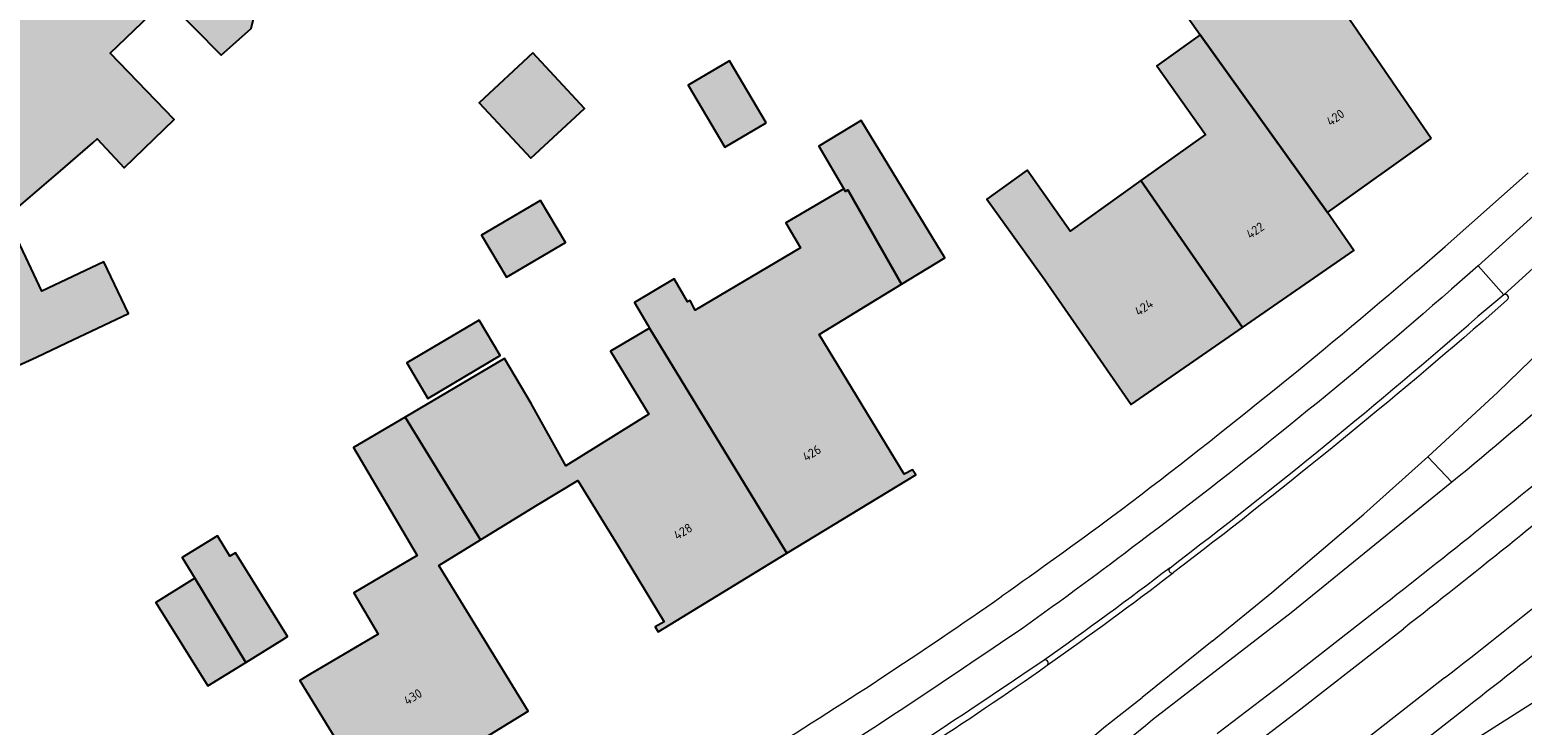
# Model space of a CAD drawing. Header units: metres. Extents: x 195286 to 196278, y 327273 to 327838.
# Tile 43 of 46: x 196117 to 196199, y 327749 to 327788. Entities that reach past the tile are written whole.
import ezdxf
from ezdxf.enums import TextEntityAlignment as Align

# ---------------------------------------------------------------- set-up
doc = ezdxf.new("R2010")
doc.units = ezdxf.units.M
for name, color, linetype, lineweight in [('B-WE-OG-BEBOUWING-GV', 250, 'Continuous', 25), ('B-WE-OG-BEBOUWING-T18', 1, 'Continuous', 25), ('B-WE-OG-TERREIN_BEGROEID-GV', 253, 'Continuous', 9), ('B-WE-OG-TERREIN_ERF-GV', 253, 'Continuous', 9), ('B-WE-VH-GESLOTENVERHARDING_ASFALT-GV', 253, 'Continuous', 9), ('B-WE-VH-OPENVERHARDING_BETONELEMENT-GV', 253, 'Continuous', 9), ('B-WE-VH-OPENVERHARDING_BETONSTRAATSTEEN-GV', 253, 'Continuous', 9), ('B-WE-VH-TEGEL-GV', 253, 'Continuous', 9)]:
    doc.layers.add(name, color=color, linetype=linetype, lineweight=lineweight)
doc.layers.add('B-WE-OG-BEBOUWING-V', color=7, linetype='Continuous', lineweight=5, true_color=0xfff3f2)
doc.styles.add('NLCS-ISO-M200-T18', font='NLCS-ISO.ttf', dxfattribs={"height": 0.36})

msp = doc.modelspace()

# ---------------------------------------------------------------- hatches: boundary and pattern name
at = {"layer": 'B-WE-OG-BEBOUWING-V'}
for points in [[(196133.173, 327799.389), (196129.553, 327795.936), (196125.338, 327800.455), (196122.88, 327798.162), (196122.661, 327798.401), (196121.954, 327797.718), (196121.169, 327798.49), (196118.461, 327795.956), (196124.664, 327789.328), (196127.679, 327786.235), (196129.332, 327787.702), (196129.928, 327790.245), (196129.088, 327791.685), (196129.396, 327791.957), (196132.026, 327789.128), (196137.722, 327794.424), (196137.822, 327794.514)], [(196118.461, 327795.956), (196115.753, 327793.421), (196116.471, 327792.636), (196115.742, 327791.956), (196115.955, 327791.716), (196113.506, 327789.401), (196116.468, 327786.304), (196113.133, 327783.174), (196114.598, 327780.054), (196111.384, 327778.529), (196114.224, 327772.546), (196115.953, 327768.902), (196117.527, 327769.618), (196119.179, 327770.402), (196122.577, 327772.015), (196121.224, 327774.865), (196117.826, 327773.252), (196115.887, 327777.339), (196118.843, 327779.88), (196120.631, 327781.417), (196120.856, 327781.628), (196122.348, 327780.039), (196125.1, 327782.694), (196121.575, 327786.349), (196124.664, 327789.328)], [(196194.225, 327781.659), (196186.755, 327792.557), (196185.121, 327791.387), (196184.922, 327791.666), (196180.633, 327788.597), (196181.525, 327787.35), (196188.519, 327777.576)], [(196183.851, 327771.251), (196189.971, 327775.487), (196188.519, 327777.576), (196181.525, 327787.35), (196179.144, 327785.646), (196179.541, 327785.088), (196181.82, 327781.881), (196178.249, 327779.343)], [(196144.824, 327786.364), (196141.877, 327783.623), (196144.716, 327780.569), (196147.664, 327783.309)], [(196157.652, 327782.511), (196155.63, 327785.934), (196153.365, 327784.596), (196155.387, 327781.173)], [(196165.087, 327773.631), (196167.484, 327775.093), (196166.825, 327776.174), (196164.882, 327779.362), (196162.882, 327782.643), (196160.542, 327781.228), (196161.924, 327778.888), (196162.01, 327778.742), (196162.138, 327778.829)], [(196174.885, 327771.126), (196177.731, 327767.015), (196183.851, 327771.251), (196178.249, 327779.343), (196174.364, 327776.548), (196172.008, 327779.903), (196169.792, 327778.309), (196172.186, 327774.981), (196172.981, 327773.876)], [(196151.241, 327771.222), (196158.797, 327758.827), (196165.886, 327763.149), (196165.709, 327763.42), (196165.244, 327763.187), (196160.56, 327770.871), (196165.087, 327773.631), (196162.138, 327778.829), (196162.01, 327778.742), (196161.924, 327778.888), (196158.73, 327777.003), (196159.541, 327775.63), (196153.742, 327772.205), (196153.478, 327772.744), (196153.329, 327772.656), (196152.585, 327773.92), (196150.407, 327772.628), (196151.151, 327771.375)], [(196145.242, 327778.244), (196142.002, 327776.325), (196143.37, 327774.014), (196146.61, 327775.933)], [(196149.534, 327759.199), (196152.047, 327755.058), (196151.554, 327754.772), (196151.708, 327754.506), (196158.797, 327758.827), (196151.241, 327771.222), (196149.095, 327769.951), (196151.206, 327766.487), (196146.635, 327763.64), (196144.728, 327767.067), (196143.263, 327769.548), (196137.801, 327766.323), (196141.951, 327759.56), (196145.087, 327761.485), (196147.292, 327762.839)], [(196141.879, 327771.656), (196137.885, 327769.298), (196139.038, 327767.344), (196143.033, 327769.703)], [(196133.607, 327749.214), (196136.2, 327744.99), (196144.572, 327750.128), (196139.65, 327758.148), (196141.951, 327759.56), (196137.801, 327766.323), (196134.95, 327764.639), (196138.458, 327758.699), (196134.972, 327756.64), (196136.309, 327754.375), (196132.568, 327752.166), (196132.001, 327751.831)], [(196126.231, 327757.461), (196129.038, 327752.823), (196131.009, 327754.049), (196131.336, 327754.252), (196131.279, 327754.344), (196128.474, 327758.855), (196128.166, 327758.664), (196127.488, 327759.776), (196125.536, 327758.586)], [(196126.231, 327757.461), (196124.083, 327756.125), (196126.945, 327751.522), (196129.038, 327752.823)]]:
    msp.add_hatch(color=256, dxfattribs=at).paths.add_polyline_path(points)

# ---------------------------------------------------------------- linework, layer by layer
at = {"layer": 'B-WE-OG-BEBOUWING-GV'}
for points in [[(196133.173, 327799.389), (196129.553, 327795.936), (196125.338, 327800.455), (196122.88, 327798.162), (196122.661, 327798.401), (196121.954, 327797.718), (196121.169, 327798.49), (196118.461, 327795.956), (196124.664, 327789.328), (196127.679, 327786.235), (196129.332, 327787.702), (196129.928, 327790.245), (196129.088, 327791.685), (196129.396, 327791.957), (196132.026, 327789.128), (196137.722, 327794.424), (196137.822, 327794.514)], [(196194.225, 327781.659), (196186.755, 327792.557), (196185.121, 327791.387), (196184.922, 327791.666), (196180.633, 327788.597), (196181.525, 327787.35), (196188.519, 327777.576)], [(196183.851, 327771.251), (196189.971, 327775.487), (196188.519, 327777.576), (196181.525, 327787.35), (196179.144, 327785.646), (196179.541, 327785.088), (196181.82, 327781.881), (196178.249, 327779.343)], [(196144.824, 327786.364), (196141.877, 327783.623), (196144.716, 327780.569), (196147.664, 327783.309)], [(196157.652, 327782.511), (196155.63, 327785.934), (196153.365, 327784.596), (196155.387, 327781.173)], [(196165.087, 327773.631), (196167.484, 327775.093), (196166.825, 327776.174), (196164.882, 327779.362), (196162.882, 327782.643), (196160.542, 327781.228), (196161.924, 327778.888), (196162.01, 327778.742), (196162.138, 327778.829)], [(196174.885, 327771.126), (196177.731, 327767.015), (196183.851, 327771.251), (196178.249, 327779.343), (196174.364, 327776.548), (196172.008, 327779.903), (196169.792, 327778.309), (196172.186, 327774.981), (196172.981, 327773.876)], [(196151.241, 327771.222), (196158.797, 327758.827), (196165.886, 327763.149), (196165.709, 327763.42), (196165.244, 327763.187), (196160.56, 327770.871), (196165.087, 327773.631), (196162.138, 327778.829), (196162.01, 327778.742), (196161.924, 327778.888), (196158.73, 327777.003), (196159.541, 327775.63), (196153.742, 327772.205), (196153.478, 327772.744), (196153.329, 327772.656), (196152.585, 327773.92), (196150.407, 327772.628), (196151.151, 327771.375)], [(196145.242, 327778.244), (196142.002, 327776.325), (196143.37, 327774.014), (196146.61, 327775.933)], [(196149.534, 327759.199), (196152.047, 327755.058), (196151.554, 327754.772), (196151.708, 327754.506), (196158.797, 327758.827), (196151.241, 327771.222), (196149.095, 327769.951), (196151.206, 327766.487), (196146.635, 327763.64), (196144.728, 327767.067), (196143.263, 327769.548), (196137.801, 327766.323), (196141.951, 327759.56), (196145.087, 327761.485), (196147.292, 327762.839)], [(196141.879, 327771.656), (196137.885, 327769.298), (196139.038, 327767.344), (196143.033, 327769.703)], [(196133.607, 327749.214), (196136.2, 327744.99), (196144.572, 327750.128), (196139.65, 327758.148), (196141.951, 327759.56), (196137.801, 327766.323), (196134.95, 327764.639), (196138.458, 327758.699), (196134.972, 327756.64), (196136.309, 327754.375), (196132.568, 327752.166), (196132.001, 327751.831)], [(196126.231, 327757.461), (196129.038, 327752.823), (196131.009, 327754.049), (196131.336, 327754.252), (196131.279, 327754.344), (196128.474, 327758.855), (196128.166, 327758.664), (196127.488, 327759.776), (196125.536, 327758.586)], [(196126.231, 327757.461), (196124.083, 327756.125), (196126.945, 327751.522), (196129.038, 327752.823)]]:
    msp.add_lwpolyline(points, close=True, dxfattribs=at)
msp.add_lwpolyline([(196115.953, 327768.902), (196117.527, 327769.618), (196119.179, 327770.402), (196122.577, 327772.015), (196121.224, 327774.865), (196117.826, 327773.252), (196115.887, 327777.339), (196118.843, 327779.88), (196120.631, 327781.417), (196120.856, 327781.628), (196122.348, 327780.039), (196125.1, 327782.694), (196121.575, 327786.349), (196124.664, 327789.328), (196118.461, 327795.956), (196115.753, 327793.421)], dxfattribs=at)
at = {"layer": 'B-WE-OG-TERREIN_BEGROEID-GV'}
msp.add_lwpolyline([(196207.4, 327776.959), (196205.07, 327774.669), (196197.894, 327767.698)], dxfattribs=at)
at = {"layer": 'B-WE-OG-TERREIN_ERF-GV'}
for points in [[(196188.519, 327777.576), (196189.971, 327775.487), (196177.731, 327767.015), (196174.885, 327771.126), (196172.981, 327773.876), (196172.186, 327774.981), (196169.792, 327778.309), (196172.008, 327779.903), (196174.364, 327776.548), (196178.249, 327779.343), (196181.82, 327781.881), (196179.541, 327785.088), (196179.144, 327785.646), (196181.525, 327787.35), (196180.633, 327788.597), (196184.922, 327791.666), (196185.121, 327791.387), (196186.755, 327792.557), (196194.225, 327781.659)], [(196144.824, 327786.364), (196147.664, 327783.309), (196144.716, 327780.569), (196141.877, 327783.623)], [(196153.365, 327784.596), (196155.63, 327785.934), (196157.652, 327782.511), (196155.387, 327781.173)], [(196142.002, 327776.325), (196145.242, 327778.244), (196146.61, 327775.933), (196143.37, 327774.014)], [(196137.885, 327769.298), (196141.879, 327771.656), (196143.033, 327769.703), (196139.038, 327767.344)], [(196129.038, 327752.823), (196126.945, 327751.522), (196124.083, 327756.125), (196126.231, 327757.461), (196125.536, 327758.586), (196127.488, 327759.776), (196128.166, 327758.664), (196128.474, 327758.855), (196131.279, 327754.344), (196131.336, 327754.252), (196131.009, 327754.049)]]:
    msp.add_lwpolyline(points, close=True, dxfattribs=at)
for points in [[(196129.332, 327787.702), (196127.679, 327786.235), (196124.664, 327789.328), (196121.575, 327786.349), (196125.1, 327782.694), (196122.348, 327780.039), (196120.856, 327781.628), (196120.631, 327781.417), (196118.843, 327779.88), (196115.887, 327777.339), (196117.826, 327773.252), (196121.224, 327774.865), (196122.577, 327772.015), (196119.179, 327770.402), (196117.527, 327769.618), (196115.953, 327768.902)], [(196133.607, 327749.214), (196132.001, 327751.831), (196132.568, 327752.166), (196136.309, 327754.375), (196134.972, 327756.64), (196138.458, 327758.699), (196134.95, 327764.639), (196137.801, 327766.323), (196143.263, 327769.548), (196144.728, 327767.067), (196146.635, 327763.64), (196151.206, 327766.487), (196149.095, 327769.951), (196151.241, 327771.222), (196151.151, 327771.375), (196150.407, 327772.628), (196152.585, 327773.92), (196153.329, 327772.656), (196153.478, 327772.744), (196153.742, 327772.205), (196159.541, 327775.63), (196158.73, 327777.003), (196161.924, 327778.888), (196160.542, 327781.228), (196162.882, 327782.643), (196164.882, 327779.362), (196166.825, 327776.174), (196167.484, 327775.093), (196165.087, 327773.631), (196160.56, 327770.871), (196165.244, 327763.187), (196165.709, 327763.42), (196165.886, 327763.149), (196158.797, 327758.827), (196151.708, 327754.506), (196151.554, 327754.772), (196152.047, 327755.058), (196149.534, 327759.199), (196147.292, 327762.839), (196145.087, 327761.485), (196141.951, 327759.56), (196139.65, 327758.148), (196144.572, 327750.128), (196136.2, 327744.99)], [(196193.438, 327774.354), (196194.995, 327775.709), (196199.553, 327779.767)]]:
    msp.add_lwpolyline(points, dxfattribs=at)
msp.add_lwpolyline([(196157.161, 327747.621, 0.014249), (196170.619, 327756.456)], format="xyb", dxfattribs=at)
at = {"layer": 'B-WE-VH-GESLOTENVERHARDING_ASFALT-GV'}
for points in [[(196205.036, 327779.512), (196203.635, 327778.086), (196203.63, 327778.08), (196202.884, 327777.28), (196198.221, 327773.056)], [(196194.036, 327764.136), (196197.894, 327767.698)], [(196195.365, 327762.731), (196191.419, 327759.524), (196186.52, 327755.545), (196178.904, 327749.653)], [(196182.182, 327753.989), (196185.471, 327756.658), (196190.528, 327760.975)], [(196191.622, 327755.989), (196186.018, 327751.608), (196182.552, 327748.959), (196182.457, 327748.891)], [(196156.26, 327729.929), (196171.928, 327739.602), (196183.424, 327747.493), (196183.561, 327747.59), (196187.058, 327750.263), (196192.697, 327754.671)], [(196194.962, 327751.961), (196189.217, 327747.469), (196185.655, 327744.747), (196185.494, 327744.632)]]:
    msp.add_lwpolyline(points, dxfattribs=at)
for points in [[(196208.092, 327773.854, -0.013764), (196195.365, 327762.731)], [(196197.059, 327771.583, -0.015547), (196180.05, 327757.759)], [(196203.032, 327765.181, -0.007441), (196191.622, 327755.989)], [(196204.107, 327763.863, -0.007397), (196192.697, 327754.671)], [(196194.962, 327751.961, 0.007461), (196206.339, 327761.127)], [(196171.771, 327745.401, -0.020925), (196178.324, 327750.89)], [(196178.904, 327749.653, 0.007756), (196172.75, 327744.505)]]:
    msp.add_lwpolyline(points, format="xyb", dxfattribs=at)
at = {"layer": 'B-WE-VH-OPENVERHARDING_BETONELEMENT-GV'}
for points in [[(196198.221, 327773.056), (196196.795, 327771.854)], [(196197.059, 327771.583), (196198.404, 327772.77)]]:
    msp.add_lwpolyline(points, dxfattribs=at)
for points in [[(196198.404, 327772.77, 0.927268), (196198.221, 327773.056)], [(196179.867, 327758.033, 0.931853), (196180.05, 327757.759)], [(196172.94, 327752.95, -0.005525), (196159.8, 327744.24)], [(196173.103, 327752.66, 0.802034), (196172.94, 327752.95)], [(196166.266, 327748.037, 0.009443), (196173.103, 327752.66)]]:
    msp.add_lwpolyline(points, format="xyb", dxfattribs=at)
at = {"layer": 'B-WE-VH-OPENVERHARDING_BETONSTRAATSTEEN-GV'}
for points in [[(196198.221, 327773.056), (196196.814, 327774.645), (196195.349, 327773.361)], [(196195.365, 327762.731), (196194.036, 327764.136), (196190.528, 327760.975)], [(196182.182, 327753.989), (196178.324, 327750.89)], [(196187.034, 327742.494), (196202.457, 327752.285)], [(196196.212, 327750.362), (196190.458, 327745.864), (196186.859, 327743.113)]]:
    msp.add_lwpolyline(points, dxfattribs=at)
for points in [[(196195.349, 327773.361, -0.018625), (196178.182, 327759.437)], [(196179.867, 327758.033, 0.016101), (196196.795, 327771.854)], [(196178.182, 327759.437, -0.008252), (196171.763, 327754.706)], [(196207.622, 327759.554, -0.007397), (196196.212, 327750.362)], [(196179.867, 327758.033, -0.009749), (196172.94, 327752.95)], [(196173.103, 327752.66, 0.009819), (196180.05, 327757.759)], [(196171.763, 327754.706, -0.007359), (196158.625, 327746.01)]]:
    msp.add_lwpolyline(points, format="xyb", dxfattribs=at)
at = {"layer": 'B-WE-VH-TEGEL-GV'}
msp.add_lwpolyline([(196196.814, 327774.645), (196201.393, 327778.793), (196202.083, 327779.533)], dxfattribs=at)
for points in [[(196193.438, 327774.354, -0.015893), (196176.653, 327760.807)], [(196176.653, 327760.807, -0.004141), (196170.619, 327756.456)]]:
    msp.add_lwpolyline(points, format="xyb", dxfattribs=at)

# ---------------------------------------------------------------- texts
at = {"layer": 'B-WE-OG-BEBOUWING-T18', "style": 'NLCS-ISO-M200-T18'}
for s, rotation, p in [('420', 35.5, (196188.956, 327782.807)), ('422', 34.6, (196184.545, 327776.596)), ('424', 34.6, (196178.425, 327772.36)), ('426', 31.3, (196160.161, 327764.343)), ('428', 31.3, (196153.078, 327760.026)), ('430', 31.5, (196138.223, 327750.925))]:
    msp.add_text(s, height=0.5, rotation=rotation, dxfattribs=at).set_placement(p, align=Align.MIDDLE)

doc.saveas('drawing.dxf')
